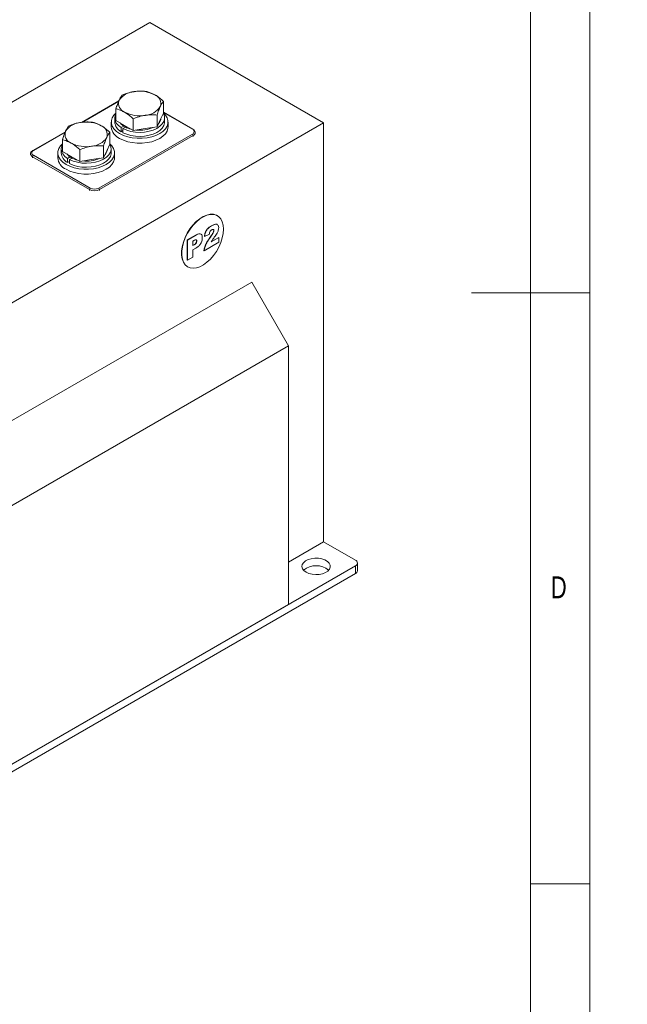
# Model space of a CAD drawing. Header units: millimetres. Extents: x 5 to 528, y 5 to 292.
# Tile 7 of 9: x 367 to 418, y 88 to 172. Entities that reach past the tile are written whole.
import ezdxf

# ---------------------------------------------------------------- set-up
doc = ezdxf.new("R2010")
doc.units = ezdxf.units.MM
doc.layers.add('1', color=7, linetype='Continuous')
doc.styles.add('SLDTEXTSTYLE0', font='TXT', dxfattribs={"width": 0.75})
doc.styles.add('SLDTEXTSTYLE4', font='TXT', dxfattribs={"width": 0.75, "bigfont": 'bigfont'})

# ---------------------------------------------------------------- blocks, each defined once
blk = doc.blocks.new('SW_NOTE_3')
at = {"layer": '1', "color": 0, "insert": (1.395, 4.483), "char_height": 3.439583, "attachment_point": 1, "style": 'SLDTEXTSTYLE4'}
blk.add_mtext('\\M+18441\\M+18480\\M+1847C\\M+18484 \\M+18474\\M+1847C\\M+18491 \\M+18481\\M+1847C\\M+18480\\M+1847D\\M+18471\\M+18479\\M+18482\\M+18480\\M+18472\\M+18470\\M+1847E\\M+18479\\M+18491', dxfattribs=at)

msp = doc.modelspace()

# ---------------------------------------------------------------- linework, layer by layer
at = {"color": 7, "linetype": 'Continuous', "lineweight": 0}
for p, q in [((415, 5), (415, 292)), ((410, 287), (410, 10)), ((415, 148.5), (405, 148.5)), ((410, 98.5), (415, 98.5))]:
    msp.add_line(p, q, dxfattribs=at)
at = {"color": 7, "linetype": 'Continuous', "lineweight": 15}
for p, q in [((335.3701, 146.8824), (377.7966, 171.3746)), ((377.7966, 171.3746), (392.5044, 162.884)), ((375.1902, 164.7605), (372.0193, 162.9299)), ((375.1723, 164.7163), (372.0879, 162.9357)), ((378.9557, 163.7172), (378.9557, 164.7127)), ((374.838, 163.3086), (374.838, 162.9657)), ((374.9404, 163.0961), (374.9404, 164.0916)), ((378.4177, 162.5582), (378.4177, 163.5537)), ((378.9557, 163.7172), (378.6867, 163.1377)), ((381.4528, 162.3583), (378.9557, 163.7998)), ((381.4028, 162.3533), (378.9557, 163.766)), ((379.058, 162.9657), (379.058, 163.3086)), ((350.078, 138.3917), (392.5044, 162.884)), ((374.548, 162.9657), (374.548, 162.5574)), ((375.6752, 162.6719), (374.9404, 163.0961)), ((375.3836, 162.4913), (375.6032, 162.618)), ((375.3836, 162.4913), (375.3836, 162.1483)), ((375.7516, 162.5323), (375.5321, 162.4055)), ((376.4101, 162.2476), (375.6752, 162.6719)), ((376.4101, 162.2476), (376.4101, 163.2432)), ((378.4177, 162.5582), (377.4139, 162.4029)), ((378.6867, 163.1377), (378.4177, 162.5582)), ((379.348, 162.5574), (379.348, 162.9657)), ((392.5044, 127.4461), (392.5044, 162.884)), ((370.6648, 162.148), (367.9178, 160.5622)), ((370.6469, 162.1038), (367.9678, 160.5572)), ((373.4832, 157.3732), (381.4028, 161.9451)), ((381.4735, 161.8226), (373.5539, 157.2508)), ((374.4302, 161.1047), (374.4302, 162.1002)), ((375.3836, 162.1483), (375.5321, 162.234)), ((375.5321, 162.0626), (375.5321, 162.4055)), ((377.4139, 162.4029), (376.4101, 162.2476)), ((381.4735, 161.741), (381.4735, 161.8226)), ((381.6492, 161.9859), (381.6492, 162.0676)), ((370.4149, 160.4836), (370.4149, 161.4791)), ((373.8922, 159.9457), (373.8922, 160.9412)), ((374.4302, 161.1047), (374.1612, 160.5252)), ((367.7213, 160.2715), (367.7213, 160.1898)), ((372.7054, 157.2508), (367.8971, 160.0265)), ((367.8971, 160.0265), (367.8971, 159.9449)), ((367.9678, 160.149), (372.7761, 157.3732)), ((370.0225, 160.3532), (370.0225, 159.9449)), ((370.3125, 160.6961), (370.3125, 160.3532)), ((371.1498, 160.0593), (370.4149, 160.4836)), ((370.8581, 159.8787), (371.0777, 160.0055)), ((371.8846, 159.6351), (371.1498, 160.0593)), ((371.8846, 159.6351), (371.8846, 160.6307)), ((374.1612, 160.5252), (373.8922, 159.9457)), ((374.5325, 160.3532), (374.5325, 160.6961)), ((374.8225, 159.9449), (374.8225, 160.3532)), ((370.8581, 159.8787), (370.8581, 159.5358)), ((370.8581, 159.5358), (371.0066, 159.6215)), ((371.2262, 159.9198), (371.0066, 159.793)), ((371.0066, 159.4501), (371.0066, 159.793)), ((372.8884, 159.7904), (371.8846, 159.6351)), ((373.8922, 159.9457), (372.8884, 159.7904)), ((372.7054, 157.1691), (372.7054, 157.2508)), ((373.5539, 157.2508), (373.5539, 157.1691)), ((383.5168, 155.0384), (383.5012, 155.0474)), ((383.0331, 154.179), (383.019, 154.1871)), ((380.9748, 152.9848), (381.7335, 153.4228)), ((380.9889, 152.9766), (381.7477, 153.4146)), ((381.7477, 153.4146), (381.7335, 153.4228)), ((382.4353, 153.2914), (382.4212, 153.2995)), ((382.8403, 153.4886), (382.4353, 153.2914)), ((383.226, 153.7718), (383.2118, 153.78)), ((380.9748, 151.27), (380.9748, 152.9848)), ((380.9889, 152.9766), (380.9748, 152.9848)), ((380.9889, 151.2619), (380.9889, 152.9766)), ((381.5732, 152.9576), (381.4518, 152.8875)), ((381.4518, 152.8875), (381.4518, 152.5089)), ((381.4518, 152.5252), (381.5422, 152.5774)), ((381.4518, 152.5089), (381.5563, 152.5693)), ((381.5563, 152.5693), (381.5422, 152.5774)), ((381.7796, 152.8857), (381.7655, 152.8939)), ((383.6502, 152.7982), (382.3967, 152.0746)), ((382.9334, 153.2237), (382.9192, 153.2318)), ((382.9934, 152.8198), (383.6502, 153.1991)), ((383.0087, 152.845), (383.6361, 153.2072)), ((383.6502, 153.1991), (383.6361, 153.2072)), ((383.6502, 153.1991), (383.6502, 152.7982)), ((381.7004, 152.2961), (381.4518, 152.1526)), ((381.4518, 152.1526), (381.4518, 151.5291)), ((382.3967, 152.0746), (382.3826, 152.0827)), ((380.9889, 151.2619), (380.9748, 151.27)), ((381.4518, 151.5291), (380.9889, 151.2619)), ((381.0014, 150.7172), (381.017, 150.7082)), ((386.4233, 149.4116), (356.1591, 131.9405)), ((386.4233, 149.4116), (389.5345, 144.0227)), ((389.5345, 144.0227), (359.2704, 126.5516)), ((389.5345, 122.1394), (389.5345, 144.0227)), ((392.5044, 127.4461), (389.5345, 125.7316)), ((395.1914, 125.8949), (392.5044, 127.4461)), ((348.3809, 98.382), (395.1914, 125.4051)), ((395.1914, 124.7518), (395.1914, 125.4051)), ((395.3671, 124.9968), (395.3671, 125.65)), ((348.3809, 97.7287), (395.1914, 124.7518)), ((389.5345, 122.1394), (359.2704, 104.6683))]:
    msp.add_line(p, q, dxfattribs=at)
at = {"color": 7, "linetype": 'Continuous', "lineweight": 15, "flags": 128}
for points in [[(375.251, 161.986), (374.9821, 162.171), (374.7729, 162.3802), (374.6298, 162.6071), (374.5572, 162.8449), (374.5572, 163.0864), (374.6298, 163.3243), (374.7729, 163.5512), (374.9404, 163.7249)], [(375.3836, 162.4913), (375.1473, 162.6738), (374.9739, 162.8786), (374.8697, 163.0984), (374.8382, 163.3256), (374.8806, 163.5522), (374.9404, 163.6834)], [(378.9557, 163.7249), (379.1232, 163.5512), (379.2662, 163.3243), (379.3389, 163.0864), (379.3389, 162.8449), (379.2662, 162.6071), (379.1232, 162.3802), (378.914, 162.171), (378.6451, 161.986), (378.3246, 161.8308), (377.9623, 161.71), (377.5692, 161.6274), (377.1572, 161.5855), (376.7389, 161.5855), (376.3269, 161.6274), (375.9337, 161.71), (375.5714, 161.8308), (375.251, 161.986)], [(378.947, 163.6985), (378.9529, 163.6883), (379.0403, 163.466), (379.0545, 163.2382), (378.9949, 163.0129), (378.8637, 162.798), (378.6653, 162.6009), (378.4069, 162.4286), (378.0974, 162.2871), (377.7476, 162.1814), (377.3699, 162.1152), (376.9774, 162.0907), (376.5838, 162.1088), (376.203, 162.169), (375.8483, 162.2691), (375.5321, 162.4055)], [(379.348, 162.5574), (379.3389, 162.4367), (379.2662, 162.1988), (379.1232, 161.9719), (378.914, 161.7627), (378.6451, 161.5777), (378.3246, 161.4225), (377.9623, 161.3017), (377.5692, 161.2191), (377.1572, 161.1772), (376.7389, 161.1772), (376.3269, 161.2191), (375.9337, 161.3017), (375.5714, 161.4225), (375.251, 161.5777)], [(379.058, 162.9657), (379.0545, 162.8953), (378.9949, 162.67), (378.8637, 162.455), (378.6653, 162.258), (378.4069, 162.0857), (378.0974, 161.9442), (377.7476, 161.8385), (377.3699, 161.7722), (376.9774, 161.7477), (376.5838, 161.7659), (376.203, 161.8261), (375.8483, 161.9261), (375.5321, 162.0626)], [(370.7255, 159.3735), (370.4566, 159.5585), (370.2474, 159.7676), (370.1043, 159.9946), (370.0317, 160.2324), (370.0317, 160.4739), (370.1043, 160.7118), (370.2474, 160.9387), (370.4149, 161.1124)], [(370.8581, 159.8787), (370.6218, 160.0613), (370.4484, 160.2661), (370.3442, 160.4859), (370.3127, 160.7131), (370.3551, 160.9397), (370.4149, 161.0709)], [(374.4302, 161.1124), (374.5977, 160.9387), (374.7408, 160.7118), (374.8134, 160.4739), (374.8134, 160.2324), (374.7408, 159.9946), (374.5977, 159.7676), (374.3885, 159.5585), (374.1196, 159.3735), (373.7991, 159.2183), (373.4368, 159.0975), (373.0437, 159.0149), (372.6317, 158.973), (372.2134, 158.973), (371.8014, 159.0149), (371.4083, 159.0975), (371.046, 159.2183), (370.7255, 159.3735)], [(374.4215, 161.086), (374.4274, 161.0758), (374.5149, 160.8535), (374.529, 160.6257), (374.4694, 160.4004), (374.3382, 160.1855), (374.1399, 159.9884), (373.8814, 159.8161), (373.5719, 159.6746), (373.2222, 159.5689), (372.8444, 159.5026), (372.4519, 159.4782), (372.0584, 159.4963), (371.6776, 159.5565), (371.3229, 159.6566), (371.0066, 159.793)], [(374.5325, 160.3532), (374.529, 160.2828), (374.4694, 160.0575), (374.3382, 159.8425), (374.1399, 159.6455), (373.8814, 159.4732), (373.5719, 159.3317), (373.2222, 159.226), (372.8444, 159.1597), (372.4519, 159.1352), (372.0584, 159.1534), (371.6776, 159.2136), (371.3229, 159.3136), (371.0066, 159.4501)], [(374.8225, 159.9449), (374.8134, 159.8242), (374.7408, 159.5863), (374.5977, 159.3594), (374.3885, 159.1502), (374.1196, 158.9652), (373.7991, 158.81), (373.4368, 158.6892), (373.0437, 158.6066), (372.6317, 158.5647), (372.2134, 158.5647), (371.8014, 158.6066), (371.4083, 158.6892), (371.046, 158.81), (370.7255, 158.9652)], [(383.5012, 155.0474), (383.4192, 155.0889), (383.1782, 155.1556), (382.9105, 155.1569), (382.6238, 155.0928), (382.3264, 154.9651), (382.0268, 154.7775), (381.7337, 154.5353), (381.4555, 154.2456), (381.2002, 153.9167), (380.9751, 153.558), (380.7867, 153.1799), (380.6405, 152.7932), (380.5406, 152.4091), (380.4899, 152.0386), (380.4899, 151.6923), (380.5406, 151.3803), (380.6405, 151.1115), (380.7867, 150.8937), (380.9751, 150.733), (381.0014, 150.7172)], [(384.0347, 153.8938), (384.0092, 154.2241), (383.9337, 154.5156), (383.8102, 154.7598), (383.6423, 154.9497), (383.4348, 155.0799), (383.1937, 155.1466), (382.926, 155.148), (382.6393, 155.0838), (382.3419, 154.9561), (382.0423, 154.7685), (381.7492, 154.5264), (381.471, 154.2366), (381.2157, 153.9077), (380.9906, 153.549), (380.8023, 153.1709), (380.656, 152.7842), (380.5562, 152.4001), (380.5055, 152.0296), (380.5055, 151.6834), (380.5562, 151.3714), (380.656, 151.1026), (380.8023, 150.8847), (380.9906, 150.7241), (381.2157, 150.6252), (381.471, 150.5911), (381.7492, 150.6226), (382.0423, 150.7189), (382.3419, 150.8771), (382.6393, 151.0928), (382.926, 151.3597), (383.1937, 151.6701), (383.4348, 152.0152), (383.6423, 152.3849), (383.8102, 152.7687), (383.9337, 153.1555), (384.0092, 153.5342), (384.0347, 153.8938)], [(391.0195, 124.8744), (391.2571, 124.768), (391.5332, 124.699), (391.8303, 124.6718), (392.1298, 124.6882), (392.4128, 124.747), (392.6616, 124.8446), (392.8605, 124.9749), (392.997, 125.1296), (393.0627, 125.299), (393.0532, 125.4726), (392.9693, 125.6394), (392.8162, 125.7888), (392.6035, 125.9116), (392.3446, 126), (392.0557, 126.0485), (391.755, 126.0539), (391.4615, 126.016), (391.1935, 125.9372), (390.9678, 125.8224), (390.7988, 125.6787), (390.6969, 125.5154), (390.6686, 125.3425), (390.7156, 125.171), (390.8351, 125.0116), (391.0195, 124.8744)]]:
    msp.add_lwpolyline(points, dxfattribs=at)
at = {"color": 7, "linetype": 'Continuous', "lineweight": 15}
for centre, radius, start, end in [((376.5806, 163.8969), 1.6432, 93.433502, 146.561121), ((376.9511, 162.8142), 2.7631, 62.642825, 99.771097), ((377.9406, 164.5282), 0.7914, 340.538998, 69.257925), ((375.9555, 164.5387), 0.7914, 160.538998, 249.257925), ((377.3155, 165.17), 1.6432, 273.433502, 326.561121), ((376.945, 166.2527), 2.7631, 242.642825, 279.771097), ((372.0551, 161.2844), 1.6432, 93.433502, 146.561121), ((372.4256, 160.2016), 2.7631, 62.642825, 99.771097), ((373.4151, 161.9156), 0.7914, 340.538998, 69.257925), ((375.7187, 162.6554), 1.1748, 184.782266, 246.537875), ((375.8516, 163.0515), 1.0172, 184.83676, 242.609896), ((376.5377, 163.9698), 1.6424, 221.262528, 258.742849), ((376.9541, 165.0945), 2.8271, 263.753249, 293.832829), ((377.9923, 163.3489), 0.7587, 316.424105, 353.778972), ((371.43, 161.9262), 0.7914, 160.538998, 249.257925), ((372.79, 162.5575), 1.6432, 273.433502, 326.561121), ((381.4318, 162.3152), 0.0479, 64.042188, 127.253533), ((381.3253, 162.1492), 0.2183, 290.783421, 69.216579), ((381.32, 161.8157), 0.1537, 2.605478, 57.394522), ((381.3475, 162.0993), 0.304, 294.495939, 352.92594), ((372.4195, 163.6402), 2.7631, 242.642825, 279.771097), ((368.0069, 160.2904), 0.2858, 182.650298, 247.400483), ((368.0452, 160.3531), 0.2183, 110.783421, 249.216579), ((368.0506, 160.0196), 0.1537, 122.605478, 177.394522), ((367.9385, 160.5163), 0.0503, 54.383729, 114.292118), ((371.3261, 160.4389), 1.0172, 184.83676, 242.609896), ((372.0122, 161.3573), 1.6424, 221.262528, 258.742849), ((373.4668, 160.7364), 0.7587, 316.424105, 353.778972), ((371.1932, 160.0429), 1.1748, 184.782266, 246.537875), ((372.4286, 162.482), 2.8271, 263.753249, 293.832829), ((372.8589, 157.2438), 0.1537, 122.605478, 177.394522), ((373.1296, 158.0696), 0.9222, 242.609672, 297.390328), ((373.1296, 158.0556), 0.7685, 242.609672, 297.390328), ((373.4004, 157.2438), 0.1537, 2.605478, 57.394522), ((395.0984, 125.65), 0.262, 290.783421, 69.216579), ((391.868, 123.7808), 1.6431, 49.903492, 130.096508), ((395.0668, 125.0267), 0.3018, 294.374658, 354.305201)]:
    msp.add_arc(centre, radius, start, end, dxfattribs=at)
for points, knots in [([(375.4783, 165.2506), (375.4346, 165.1932), (375.3465, 165.0773), (375.2553, 164.8946), (375.2094, 164.8024)], [0, 0, 0, 0, 0.49545796, 1, 1, 1, 1]), ([(376.4822, 165.5372), (376.4584, 165.5333), (376.2782, 165.5043), (375.9384, 165.423), (375.6326, 165.3084), (375.4783, 165.2506)], [0, 0, 0, 0, 0.07009, 0.5307844, 1, 1, 1, 1]), ([(377.486, 165.5612), (377.3229, 165.5726), (376.9939, 165.5958), (376.6538, 165.5568), (376.4822, 165.5372)], [0, 0, 0, 0, 0.495458, 1, 1, 1, 1]), ([(378.2208, 165.2682), (378.0209, 165.3665), (377.7721, 165.4888), (377.5329, 165.5493), (377.486, 165.5612)], [0, 0, 0, 0, 0.8036473, 1, 1, 1, 1]), ([(378.9557, 164.7127), (378.7667, 164.8762), (378.5242, 165.0858), (378.2756, 165.2353), (378.2208, 165.2682)], [0, 0, 0, 0, 0.7796361, 1, 1, 1, 1]), ([(375.2094, 164.8024), (375.203, 164.7885), (375.1547, 164.6833), (375.0637, 164.4585), (374.9817, 164.2147), (374.9404, 164.0916)], [0, 0, 0, 0, 0.07009003, 0.53078443, 1, 1, 1, 1]), ([(378.4177, 163.5537), (378.4614, 163.6845), (378.5496, 163.9485), (378.6407, 164.1585), (378.6867, 164.2645)], [0, 0, 0, 0, 0.49545796, 1, 1, 1, 1]), ([(378.6867, 164.2645), (378.6931, 164.2781), (378.7413, 164.3809), (378.8324, 164.5484), (378.9143, 164.6576), (378.9557, 164.7127)], [0, 0, 0, 0, 0.07009003, 0.53078443, 1, 1, 1, 1]), ([(374.9404, 164.0916), (374.9874, 164.0797), (375.2265, 164.0192), (375.4753, 163.897), (375.6752, 163.7987)], [0, 0, 0, 0, 0.1963527, 1, 1, 1, 1]), ([(375.6752, 163.7987), (375.73, 163.7657), (375.9786, 163.6163), (376.2211, 163.4066), (376.4101, 163.2432)], [0, 0, 0, 0, 0.2203639, 1, 1, 1, 1]), ([(376.4101, 163.2432), (376.5731, 163.3051), (376.9021, 163.43), (377.2423, 163.4963), (377.4139, 163.5297)], [0, 0, 0, 0, 0.495458, 1, 1, 1, 1]), ([(377.4139, 163.5297), (377.4377, 163.5333), (377.6179, 163.5599), (377.9576, 163.5838), (378.2634, 163.5638), (378.4177, 163.5537)], [0, 0, 0, 0, 0.07009003, 0.53078443, 1, 1, 1, 1]), ([(370.9528, 162.6381), (370.9092, 162.5807), (370.821, 162.4648), (370.7299, 162.2821), (370.6839, 162.1899)], [0, 0, 0, 0, 0.49545796, 1, 1, 1, 1]), ([(371.9567, 162.9247), (371.9329, 162.9208), (371.7527, 162.8918), (371.413, 162.8105), (371.1072, 162.6959), (370.9528, 162.6381)], [0, 0, 0, 0, 0.07009, 0.5307844, 1, 1, 1, 1]), ([(372.9605, 162.9487), (372.7975, 162.9601), (372.4684, 162.9833), (372.1283, 162.9443), (371.9567, 162.9247)], [0, 0, 0, 0, 0.495458, 1, 1, 1, 1]), ([(373.6953, 162.6557), (373.4954, 162.754), (373.2466, 162.8763), (373.0075, 162.9368), (372.9605, 162.9487)], [0, 0, 0, 0, 0.8036473, 1, 1, 1, 1]), ([(374.4302, 162.1002), (374.2412, 162.2637), (373.9987, 162.4733), (373.7501, 162.6228), (373.6953, 162.6557)], [0, 0, 0, 0, 0.7796361, 1, 1, 1, 1]), ([(370.6839, 162.1899), (370.6775, 162.176), (370.6292, 162.0708), (370.5382, 161.846), (370.4562, 161.6022), (370.4149, 161.4791)], [0, 0, 0, 0, 0.07009003, 0.53078443, 1, 1, 1, 1]), ([(373.8922, 160.9412), (373.9359, 161.072), (374.0241, 161.336), (374.1152, 161.546), (374.1612, 161.652)], [0, 0, 0, 0, 0.49545796, 1, 1, 1, 1]), ([(374.1612, 161.652), (374.1676, 161.6656), (374.2159, 161.7684), (374.3069, 161.9359), (374.3888, 162.0451), (374.4302, 162.1002)], [0, 0, 0, 0, 0.07009003, 0.53078443, 1, 1, 1, 1]), ([(381.6477, 162.0601), (381.6434, 162.1022), (381.6348, 162.187), (381.5574, 162.2884), (381.4853, 162.3366), (381.4528, 162.3583)], [0, 0, 0, 0, 0.3518745, 0.7085166, 1, 1, 1, 1]), ([(370.4149, 161.4791), (370.4619, 161.4672), (370.7011, 161.4067), (370.9498, 161.2845), (371.1498, 161.1862)], [0, 0, 0, 0, 0.1963527, 1, 1, 1, 1]), ([(371.1498, 161.1862), (371.2045, 161.1532), (371.4532, 161.0038), (371.6956, 160.7941), (371.8846, 160.6307)], [0, 0, 0, 0, 0.2203639, 1, 1, 1, 1]), ([(371.8846, 160.6307), (372.0476, 160.6926), (372.3767, 160.8175), (372.7168, 160.8838), (372.8884, 160.9172)], [0, 0, 0, 0, 0.495458, 1, 1, 1, 1]), ([(372.8884, 160.9172), (372.9122, 160.9208), (373.0924, 160.9474), (373.4321, 160.9713), (373.7379, 160.9513), (373.8922, 160.9412)], [0, 0, 0, 0, 0.07009003, 0.53078443, 1, 1, 1, 1]), ([(367.9178, 160.5622), (367.8923, 160.5459), (367.8245, 160.5025), (367.7537, 160.4113), (367.7136, 160.3236), (367.7225, 160.2809), (367.7229, 160.2789)], [0, 0, 0, 0, 0.2319244, 0.6186158, 0.9815774, 1, 1, 1, 1]), ([(382.4212, 153.2995), (382.4354, 153.3998), (382.4637, 153.5994), (382.6305, 153.8904), (382.8307, 154.0723), (382.9561, 154.1488), (383.019, 154.1871)], [0, 0, 0, 0, 0.2806057, 0.5583871, 0.7787554, 1, 1, 1, 1]), ([(382.4353, 153.2914), (382.4495, 153.3917), (382.4778, 153.5913), (382.6447, 153.8822), (382.8448, 154.0641), (382.9703, 154.1406), (383.0331, 154.179)], [0, 0, 0, 0, 0.2806057, 0.5583871, 0.7787554, 1, 1, 1, 1]), ([(383.019, 154.1871), (383.0956, 154.2282), (383.2482, 154.3101), (383.4342, 154.3535), (383.494, 154.2927), (383.5081, 154.2784)], [0, 0, 0, 0, 0.4350239, 0.8663909, 1, 1, 1, 1]), ([(383.0331, 154.179), (383.1098, 154.2201), (383.2624, 154.3019), (383.4484, 154.3453), (383.5081, 154.2846), (383.5222, 154.2702)], [0, 0, 0, 0, 0.4350239, 0.8663909, 1, 1, 1, 1]), ([(383.5755, 154.2248), (383.581, 154.2205), (383.6261, 154.1855), (383.6287, 154.1023), (383.631, 154.0293)], [0, 0, 0, 0, 0.1226296, 1, 1, 1, 1]), ([(381.7335, 153.4228), (381.8078, 153.4642), (381.9382, 153.5368), (382.0403, 153.5046), (382.0843, 153.4908)], [0, 0, 0, 0, 0.5702641, 1, 1, 1, 1]), ([(381.7477, 153.4146), (381.822, 153.456), (381.9523, 153.5286), (382.0545, 153.4965), (382.0984, 153.4827)], [0, 0, 0, 0, 0.5702641, 1, 1, 1, 1]), ([(382.1401, 153.4759), (382.1406, 153.4759), (382.1886, 153.4683), (382.2282, 153.3498), (382.2377, 153.2284), (382.2425, 153.1675)], [0, 0, 0, 0, 0.0049518, 0.5013907, 1, 1, 1, 1]), ([(383.0437, 153.851), (383.0129, 153.83), (382.9514, 153.788), (382.8636, 153.6488), (382.8491, 153.5495), (382.8403, 153.4886)], [0, 0, 0, 0, 0.2805495, 0.5594483, 1, 1, 1, 1]), ([(382.9192, 153.2318), (382.9872, 153.3284), (383.0819, 153.4628), (383.1898, 153.6536), (383.2045, 153.738), (383.2118, 153.78)], [0, 0, 0, 0, 0.5616127, 0.7817748, 1, 1, 1, 1]), ([(382.9334, 153.2237), (383.0014, 153.3202), (383.096, 153.4546), (383.2039, 153.6454), (383.2186, 153.7298), (383.226, 153.7718)], [0, 0, 0, 0, 0.5616127, 0.7817748, 1, 1, 1, 1]), ([(383.226, 153.7718), (383.2222, 153.7989), (383.2148, 153.853), (383.1621, 153.8818), (383.1033, 153.8812), (383.0636, 153.8611), (383.0437, 153.851)], [0, 0, 0, 0, 0.2789123, 0.5585922, 0.7791416, 1, 1, 1, 1]), ([(383.2118, 153.78), (383.2084, 153.8077), (383.202, 153.8601), (383.165, 153.8753), (383.1476, 153.8825)], [0, 0, 0, 0, 0.5291396, 1, 1, 1, 1]), ([(383.631, 154.0293), (383.6229, 153.9525), (383.6068, 153.7988), (383.4698, 153.5067), (383.3399, 153.3232), (383.2603, 153.2109)], [0, 0, 0, 0, 0.2791343, 0.5589666, 1, 1, 1, 1]), ([(381.5422, 152.5774), (381.5715, 152.5954), (381.6297, 152.631), (381.7092, 152.7095), (381.7584, 152.8097), (381.7631, 152.8658), (381.7655, 152.8939)], [0, 0, 0, 0, 0.2812298, 0.5603312, 0.7800203, 1, 1, 1, 1]), ([(381.5563, 152.5693), (381.5856, 152.5872), (381.6439, 152.6229), (381.7233, 152.7014), (381.7725, 152.8016), (381.7772, 152.8577), (381.7796, 152.8857)], [0, 0, 0, 0, 0.2812298, 0.5603312, 0.7800203, 1, 1, 1, 1]), ([(381.7796, 152.8857), (381.7782, 152.9067), (381.7753, 152.9485), (381.7489, 152.9927), (381.6844, 153.0183), (381.6191, 152.9827), (381.5732, 152.9576)], [0, 0, 0, 0, 0.1873815, 0.3746567, 0.5609424, 1, 1, 1, 1]), ([(381.7655, 152.8939), (381.764, 152.9147), (381.7609, 152.9562), (381.7371, 152.9998), (381.7094, 153.0071), (381.6971, 153.0103)], [0, 0, 0, 0, 0.3566559, 0.7131093, 1, 1, 1, 1]), ([(382.2425, 153.1675), (382.236, 153.0737), (382.2232, 152.8866), (382.0733, 152.5984), (381.8826, 152.4106), (381.7612, 152.3343), (381.7004, 152.2961)], [0, 0, 0, 0, 0.2800774, 0.5582503, 0.7787395, 1, 1, 1, 1]), ([(382.3826, 152.0827), (382.4011, 152.1924), (382.4381, 152.4117), (382.6295, 152.8159), (382.8093, 153.074), (382.9192, 153.2318)], [0, 0, 0, 0, 0.2795582, 0.5592499, 1, 1, 1, 1]), ([(382.3967, 152.0746), (382.4152, 152.1842), (382.4523, 152.4035), (382.6436, 152.8077), (382.8234, 153.0658), (382.9334, 153.2237)], [0, 0, 0, 0, 0.2795582, 0.5592499, 1, 1, 1, 1]), ([(383.2603, 153.2109), (383.2286, 153.168), (383.1764, 153.0972), (383.1046, 152.9976), (383.0475, 152.9097), (383.0114, 152.8498), (382.9934, 152.8198)], [0, 0, 0, 0, 0.3400225, 0.5600303, 0.7800043, 1, 1, 1, 1])]:
    msp.add_open_spline(points, degree=3, knots=knots, dxfattribs=at)

# ---------------------------------------------------------------- block references
at = {"layer": '1'}
msp.add_blockref('SW_NOTE_3', (249.6183, 158.2334), dxfattribs=at)

# ---------------------------------------------------------------- texts
at = {"color": 7, "linetype": 'Continuous', "lineweight": 0, "insert": (411.71, 124.5197), "char_height": 1.8521, "attachment_point": 1, "style": 'SLDTEXTSTYLE0'}
msp.add_mtext('D', dxfattribs=at)

doc.saveas('drawing.dxf')
